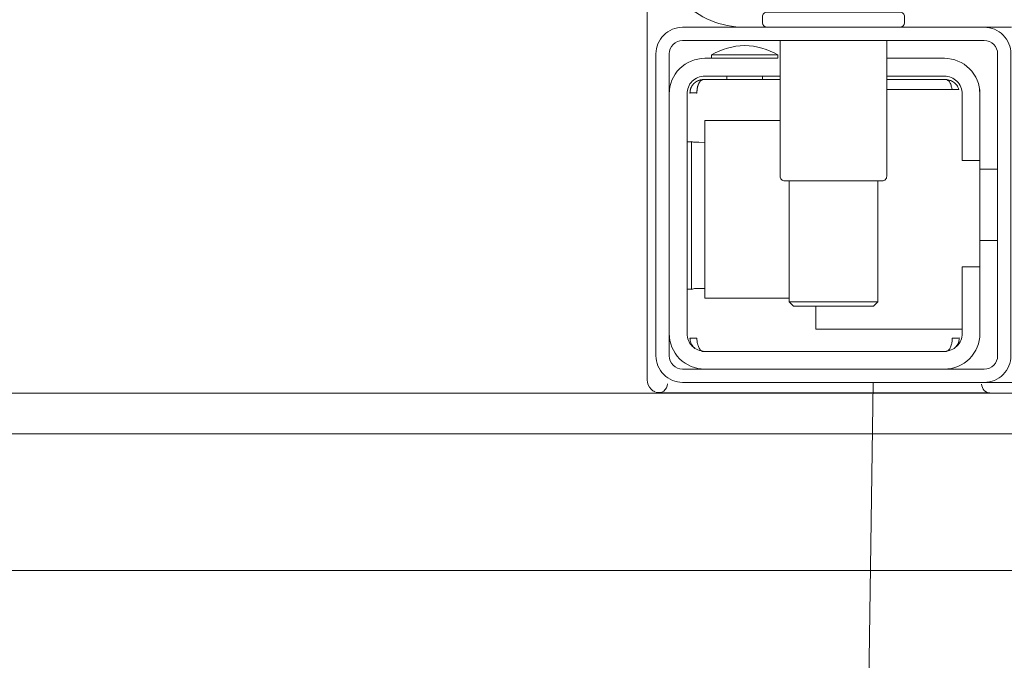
# Model space of a CAD drawing. Header units: millimetres. Extents: x 23192 to 177760, y -399809 to -79279.
# Tile 204 of 256: x 59252 to 59263, y -197840 to -197833. Entities that reach past the tile are written whole.
import ezdxf

# ---------------------------------------------------------------- set-up
doc = ezdxf.new("R2010")
doc.units = ezdxf.units.MM
doc.layers.get('0').update_dxf_attribs({"lineweight": 0})
for name, color, linetype, lineweight in [('!! 2 ZABUDOWA GK-MDF', 54, 'Continuous', 13), ('!! 2_wypos-sanitarne', 240, 'Continuous', 9), ('!! wymiary osi', 250, 'Continuous', 9)]:
    doc.layers.add(name, color=color, linetype=linetype, lineweight=lineweight)
doc.layers.add('!!_@ wypos sanit nd', color=7, linetype='Continuous', lineweight=0, plot=False)
doc.layers.add('Powierzchnia', color=140, linetype='Continuous', lineweight=5, plot=False)
doc.styles.add('TXT', font='simplex.shx')
doc.dimstyles.new('DIM50', dxfattribs={"dimscale": 5, "dimtxt": 2.5, "dimasz": 1.5, "dimexe": 0, "dimexo": 0, "dimgap": 0.5, "dimtad": 1, "dimdec": 4, "dimrnd": 0.5, "dimdsep": 46, "dimtxsty": 'TXT', "dimblk1": 'TICK1', "dimblk2": 'TICK1', "dimsah": 1, "dimcen": 0, "dimse1": 1, "dimse2": 1, "dimclrd": 1, "dimclre": 7, "dimclrt": 9, "dimadec": 0, "dimazin": 0, "dimtfac": 1, "dimtdec": 4, "dimtmove": 2, "dimatfit": 3, "dimldrblk": 'TICK1', "dimfxl": 1, "dimtolj": 1, "dimarcsym": 0})

# ---------------------------------------------------------------- blocks, each defined once
blk = doc.blocks.new('A$C324a30b8')
for points in [[(-0.17832, -0.47832), (-0.17797, -0.23916), (-0.17727, -0.11958), (-0.17552, 0)], [(-0.17552, 0), (0.17552, 0)]]:
    blk.add_lwpolyline(points)
blk = doc.blocks.new('A$C4ebe9e89')
for points in [[(-0.15993, 0.04968), (-0.17248, 0.04968, 0.405519), (-0.172, 0.05018), (-0.172, 0.05088, 0.414214), (-0.1725, 0.05138), (-0.1875, 0.05138, 0.414214), (-0.188, 0.05088), (-0.188, 0.05018, 0.405519), (-0.18751, 0.04968), (-0.19, 0.04968, -0.414214), (-0.2, 0.05968), (-0.2, 0.13968, -0.266001), (-0.19506, 0.1483)], [(-0.186, 0.04818), (-0.186, 0.03288, 0.414214), (-0.1855, 0.03238), (-0.1745, 0.03238, 0.414214), (-0.174, 0.03288), (-0.174, 0.04818)], [(-0.18625, 0.04656, 0.119096), (-0.19, 0.04764, 0.119096), (-0.19375, 0.04656)], [(-0.1985, 0.04218, -0.414214), (-0.1945, 0.04618), (-0.18625, 0.04618), (-0.18625, 0.04656), (-0.19375, 0.04656), (-0.19375, 0.04618)], [(-0.174, 0.04618), (-0.1675, 0.04618, -0.414214), (-0.1635, 0.04218), (-0.16353, 0.04268)], [(-0.186, 0.04418), (-0.1945, 0.04418, 0.414214), (-0.1965, 0.04218), (-0.1965, 0.01518, 0.414214), (-0.1945, 0.01318), (-0.1675, 0.01318, 0.414214), (-0.1655, 0.01518), (-0.1655, 0.02268), (-0.1635, 0.02268), (-0.1635, 0.04218)], [(-0.1635, 0.03468), (-0.1655, 0.03468), (-0.1655, 0.04218, 0.414214), (-0.1675, 0.04418), (-0.174, 0.04418)], [(-0.1945, 0.02025), (-0.19515, 0.02024), (-0.19542, 0.02024), (-0.1956, 0.02024), (-0.19567, 0.02024, 0.116465), (-0.19589, 0.02018), (-0.19601, 0.02013), (-0.19601, 0.03683), (-0.19589, 0.03678, 0.116465), (-0.19567, 0.03672), (-0.19542, 0.03672), (-0.19515, 0.03672), (-0.1945, 0.03671)], [(-0.1675, 0.01118, 0.414214), (-0.1635, 0.01518), (-0.1635, 0.02268)], [(-0.1985, 0.01518, 0.414214), (-0.1945, 0.01118)], [(-0.20099, 0.00998, 0.198909), (-0.20055, 0.00892, 0.091301), (-0.20011, 0.00862)], [(-0.16237, 0.00849), (-0.16249, 0.00849), (-0.16269, 0.00849), (-0.16294, 0.00849), (-0.16323, 0.00849), (-0.16357, 0.00849), (-0.16393, 0.00849), (-0.16428, 0.00849), (-0.19771, 0.00849), (-0.19841, 0.00849), (-0.19903, 0.00849), (-0.19948, 0.00849), (-0.19961, 0.00849), (-0.19973, 0.00851), (-0.19984, 0.00853), (-0.20003, 0.00859, 0.517033), (-0.1987, 0.00952)], [(-0.1633, 0.00948, 0.412536), (-0.1623, 0.00848), (-0.1125, 0.00848), (-0.11221, 0.00851), (-0.11193, 0.0086), (-0.11168, 0.00873), (-0.11145, 0.00892), (-0.11126, 0.00914), (-0.11112, 0.0094), (-0.11104, 0.00968)]]:
    blk.add_lwpolyline(points, format="xyb")
for points in [[(-0.20099, 0.05497), (-0.20099, 0.00998)], [(-0.19478, 0.04378), (-0.186, 0.04378)], [(-0.192, 0.04418), (-0.192, 0.04378)], [(-0.188, 0.04418), (-0.188, 0.04378)], [(-0.16664, 0.04268), (-0.16666, 0.04284), (-0.16669, 0.04295), (-0.16672, 0.04306), (-0.16675, 0.04316), (-0.16679, 0.04326), (-0.16683, 0.04337), (-0.16689, 0.04346), (-0.16694, 0.04355), (-0.16701, 0.04363), (-0.1671, 0.0437), (-0.16718, 0.04375), (-0.16728, 0.04378), (-0.16718, 0.04377), (-0.16708, 0.04376), (-0.16696, 0.04373), (-0.16686, 0.0437), (-0.16677, 0.04367), (-0.16666, 0.04362), (-0.16657, 0.04357), (-0.16646, 0.0435), (-0.16636, 0.04342), (-0.16627, 0.04334), (-0.16618, 0.04324), (-0.1661, 0.04314), (-0.16603, 0.04303), (-0.16597, 0.04292), (-0.16592, 0.0428), (-0.16588, 0.04268), (-0.174, 0.04268)], [(-0.174, 0.04378), (-0.16722, 0.04378)], [(-0.185, 0.01918), (-0.1945, 0.01918), (-0.1945, 0.03918), (-0.186, 0.03918)], [(-0.19591, 0.03679), (-0.19602, 0.03679), (-0.19616, 0.03679), (-0.19632, 0.03679), (-0.1965, 0.03679)], [(-0.1615, 0.03368), (-0.1635, 0.03368)], [(-0.185, 0.03238), (-0.185, 0.01876), (-0.1845, 0.01826), (-0.1755, 0.01826), (-0.175, 0.01876), (-0.175, 0.03238)], [(-0.1615, 0.02568), (-0.1635, 0.02568)], [(-0.1965, 0.02017), (-0.19632, 0.02017), (-0.19616, 0.02017), (-0.19602, 0.02017), (-0.19591, 0.02017)], [(-0.175, 0.01876), (-0.185, 0.01876)], [(-0.182, 0.01826), (-0.182, 0.01568), (-0.1655, 0.01568)], [(-0.16636, 0.01353), (-0.16625, 0.01364), (-0.16618, 0.01371), (-0.16612, 0.01379), (-0.16606, 0.01388), (-0.166, 0.01398), (-0.16596, 0.01407), (-0.16592, 0.01417), (-0.16589, 0.01428), (-0.16586, 0.01438), (-0.16584, 0.01449), (-0.16583, 0.01459), (-0.16583, 0.01469), (-0.16593, 0.01468), (-0.16606, 0.01468), (-0.1663, 0.01468), (-0.1664, 0.01468), (-0.16651, 0.01468), (-0.16661, 0.01468), (-0.16661, 0.01458), (-0.16662, 0.01448), (-0.16663, 0.01438), (-0.16664, 0.01428), (-0.16665, 0.01418), (-0.16667, 0.01407), (-0.1667, 0.01397), (-0.16673, 0.01387), (-0.16676, 0.01377), (-0.1668, 0.01366), (-0.16685, 0.01356), (-0.1669, 0.01347), (-0.16697, 0.01338), (-0.16704, 0.01331), (-0.16712, 0.01325), (-0.16725, 0.01318), (-0.19475, 0.01318), (-0.19493, 0.01328), (-0.19501, 0.01336), (-0.19507, 0.01344), (-0.19513, 0.01353), (-0.19518, 0.01363), (-0.19522, 0.01372), (-0.19526, 0.01383), (-0.19529, 0.01393), (-0.19532, 0.01405), (-0.19534, 0.01415), (-0.19536, 0.01425), (-0.19537, 0.01435), (-0.19538, 0.01446), (-0.19538, 0.01458), (-0.19539, 0.01468), (-0.19617, 0.01467), (-0.19616, 0.01456), (-0.19615, 0.01446), (-0.19613, 0.01435), (-0.1961, 0.01425), (-0.19607, 0.01415), (-0.19603, 0.01405), (-0.19598, 0.01395), (-0.19592, 0.01386), (-0.19586, 0.01377), (-0.19579, 0.01369), (-0.19571, 0.01361), (-0.19563, 0.01353)]]:
    blk.add_lwpolyline(points)
for points in [[(-0.2, 0.01268), (-0.2, 0.04668, -0.414214), (-0.197, 0.04968), (-0.163, 0.04968, -0.414214), (-0.16, 0.04668), (-0.16, 0.01268, -0.414214), (-0.163, 0.00968), (-0.197, 0.00968, -0.414214)], [(-0.1615, 0.04668), (-0.1615, 0.01268, -0.414214), (-0.163, 0.01118), (-0.197, 0.01118, -0.414214), (-0.1985, 0.01268), (-0.1985, 0.04668, -0.414214), (-0.197, 0.04818), (-0.163, 0.04818, -0.414214)]]:
    blk.add_lwpolyline(points, format="xyb", close=True)
blk.add_lwpolyline([(-0.19467, 0.04378), (-0.19466, 0.04378), (-0.19466, 0.04378), (-0.19466, 0.04378), (-0.19466, 0.04378), (-0.19466, 0.04378), (-0.19466, 0.04378), (-0.19466, 0.04378), (-0.19466, 0.04378), (-0.19466, 0.04378), (-0.19466, 0.04378), (-0.19466, 0.04378), (-0.19466, 0.04378), (-0.19466, 0.04378), (-0.19466, 0.04378), (-0.19466, 0.04378), (-0.19466, 0.04378), (-0.19467, 0.04378), (-0.19467, 0.04378), (-0.19467, 0.04378), (-0.19467, 0.04378), (-0.19468, 0.04378), (-0.19468, 0.04378), (-0.19469, 0.04378), (-0.1947, 0.04378), (-0.1947, 0.04378), (-0.19471, 0.04378), (-0.19471, 0.04378), (-0.19471, 0.04378), (-0.19471, 0.04378), (-0.19472, 0.04378), (-0.19472, 0.04378), (-0.19472, 0.04377), (-0.19472, 0.04377), (-0.19473, 0.04377), (-0.19473, 0.04377), (-0.19473, 0.04377), (-0.19473, 0.04377), (-0.19473, 0.04377), (-0.19473, 0.04377), (-0.19474, 0.04377), (-0.19474, 0.04377), (-0.19474, 0.04377), (-0.19474, 0.04377), (-0.19474, 0.04377), (-0.19475, 0.04377), (-0.19475, 0.04377), (-0.19475, 0.04377), (-0.19475, 0.04377), (-0.19476, 0.04377), (-0.19476, 0.04377), (-0.19476, 0.04377), (-0.19477, 0.04376), (-0.19477, 0.04376), (-0.19477, 0.04376), (-0.19478, 0.04376), (-0.19479, 0.04376), (-0.19479, 0.04376), (-0.1948, 0.04375), (-0.19481, 0.04375), (-0.19481, 0.04375), (-0.19482, 0.04374), (-0.19483, 0.04374), (-0.19483, 0.04374), (-0.19484, 0.04373), (-0.19485, 0.04373), (-0.19485, 0.04373), (-0.19486, 0.04372), (-0.19487, 0.04372), (-0.19488, 0.04371), (-0.19488, 0.04371), (-0.19489, 0.0437), (-0.1949, 0.0437), (-0.1949, 0.04369), (-0.19491, 0.04369), (-0.19492, 0.04368), (-0.19493, 0.04368), (-0.19493, 0.04367), (-0.19494, 0.04367), (-0.19495, 0.04366), (-0.19495, 0.04366), (-0.19496, 0.04365), (-0.19497, 0.04364), (-0.19497, 0.04364), (-0.19498, 0.04363), (-0.19499, 0.04362), (-0.19499, 0.04362), (-0.195, 0.04361), (-0.19501, 0.0436), (-0.19501, 0.04359), (-0.19502, 0.04359), (-0.19503, 0.04358), (-0.19503, 0.04357), (-0.19504, 0.04356), (-0.19504, 0.04356), (-0.19505, 0.04355), (-0.19506, 0.04354), (-0.19506, 0.04353), (-0.19507, 0.04352), (-0.19508, 0.04351), (-0.19508, 0.0435), (-0.19509, 0.04349), (-0.19509, 0.04349), (-0.1951, 0.04348), (-0.19511, 0.04347), (-0.19511, 0.04346), (-0.19512, 0.04345), (-0.19512, 0.04344), (-0.19513, 0.04343), (-0.19513, 0.04342), (-0.19514, 0.04341), (-0.19515, 0.0434), (-0.19515, 0.04339), (-0.19516, 0.04338), (-0.19516, 0.04337), (-0.19517, 0.04336), (-0.19517, 0.04334), (-0.19518, 0.04333), (-0.19518, 0.04332), (-0.19519, 0.04331), (-0.19519, 0.0433), (-0.1952, 0.04329), (-0.1952, 0.04328), (-0.19521, 0.04327), (-0.19521, 0.04325), (-0.19522, 0.04324), (-0.19522, 0.04323), (-0.19523, 0.04322), (-0.19523, 0.04321), (-0.19524, 0.04319), (-0.19524, 0.04318), (-0.19525, 0.04317), (-0.19525, 0.04316), (-0.19526, 0.04313), (-0.19527, 0.04311), (-0.19527, 0.04308), (-0.19528, 0.04306), (-0.19529, 0.04303), (-0.1953, 0.043), (-0.1953, 0.04298), (-0.19531, 0.04295), (-0.19532, 0.04292), (-0.19532, 0.0429), (-0.19533, 0.04287), (-0.19533, 0.04285), (-0.19534, 0.04282), (-0.19534, 0.04279), (-0.19535, 0.04277), (-0.19535, 0.04274), (-0.19536, 0.04271), (-0.19536, 0.04269), (-0.19536, 0.04266), (-0.19537, 0.04263), (-0.19537, 0.04261), (-0.19537, 0.04258), (-0.19537, 0.04257), (-0.19537, 0.04256), (-0.19537, 0.04255), (-0.19537, 0.04255), (-0.19537, 0.04254), (-0.19538, 0.04253), (-0.19538, 0.04253), (-0.19538, 0.04252), (-0.19538, 0.04252), (-0.19538, 0.04251), (-0.19538, 0.04251), (-0.19538, 0.0425), (-0.19538, 0.04249), (-0.19538, 0.04249), (-0.19538, 0.04248), (-0.19538, 0.04248), (-0.19538, 0.04248), (-0.19538, 0.04247), (-0.19538, 0.04247), (-0.19538, 0.04246), (-0.19538, 0.04246), (-0.19538, 0.04246), (-0.19538, 0.04245), (-0.19538, 0.04245), (-0.19538, 0.04245), (-0.19538, 0.04244), (-0.19538, 0.04244), (-0.19538, 0.04244), (-0.19538, 0.04244), (-0.19538, 0.04243), (-0.19538, 0.04243), (-0.19538, 0.04243), (-0.19538, 0.04242), (-0.19538, 0.04242), (-0.19538, 0.04241), (-0.19538, 0.04241), (-0.19538, 0.0424), (-0.19538, 0.0424), (-0.19538, 0.04239), (-0.19538, 0.04239), (-0.19538, 0.04239), (-0.19538, 0.04238), (-0.19538, 0.04238), (-0.19538, 0.04237), (-0.19538, 0.04237), (-0.19538, 0.04236), (-0.19538, 0.04236), (-0.19538, 0.04235), (-0.19538, 0.04235), (-0.19538, 0.04234), (-0.19538, 0.04234), (-0.19538, 0.04234), (-0.19538, 0.04233), (-0.19538, 0.04232), (-0.19538, 0.04232), (-0.19538, 0.04231), (-0.19538, 0.04231), (-0.19538, 0.04231), (-0.19538, 0.0423), (-0.19538, 0.0423), (-0.19538, 0.04229), (-0.19538, 0.04229), (-0.19538, 0.04229), (-0.19538, 0.04229), (-0.19538, 0.04228), (-0.19538, 0.04228), (-0.19538, 0.04228), (-0.19538, 0.04228), (-0.19539, 0.04228), (-0.19539, 0.04228), (-0.19539, 0.04228), (-0.19539, 0.04227), (-0.19539, 0.04227), (-0.1954, 0.04227), (-0.1954, 0.04227), (-0.1954, 0.04227), (-0.1954, 0.04227), (-0.19541, 0.04227), (-0.19541, 0.04227), (-0.19542, 0.04227), (-0.19542, 0.04227), (-0.19543, 0.04228), (-0.19544, 0.04228), (-0.19545, 0.04228), (-0.19545, 0.04228), (-0.19546, 0.04228), (-0.19546, 0.04228), (-0.19546, 0.04228), (-0.19547, 0.04228), (-0.19548, 0.04228), (-0.19549, 0.04228), (-0.19549, 0.04228), (-0.1955, 0.04228), (-0.19551, 0.04228), (-0.19552, 0.04228), (-0.19553, 0.04228), (-0.19554, 0.04228), (-0.19555, 0.04228), (-0.19556, 0.04228), (-0.19557, 0.04228), (-0.19558, 0.04228), (-0.19559, 0.04228), (-0.19561, 0.04228), (-0.19563, 0.04228), (-0.19565, 0.04228), (-0.19568, 0.04228), (-0.1957, 0.04228), (-0.19574, 0.04228), (-0.19576, 0.04228), (-0.19578, 0.04228), (-0.19595, 0.04228), (-0.19596, 0.04228), (-0.19598, 0.04228), (-0.19599, 0.04228), (-0.196, 0.04228), (-0.19602, 0.04228), (-0.19603, 0.04228), (-0.19604, 0.04228), (-0.19605, 0.04228), (-0.19606, 0.04228), (-0.19607, 0.04228), (-0.19608, 0.04228), (-0.19609, 0.04228), (-0.1961, 0.04228), (-0.19611, 0.04228), (-0.19612, 0.04228), (-0.19613, 0.04229), (-0.19613, 0.04229), (-0.19614, 0.04229), (-0.19614, 0.04229), (-0.19615, 0.04229), (-0.19615, 0.04229), (-0.19615, 0.04229), (-0.19615, 0.04229), (-0.19616, 0.04229), (-0.19616, 0.04229), (-0.19616, 0.04228), (-0.19616, 0.04228), (-0.19616, 0.04228), (-0.19616, 0.04228), (-0.19616, 0.04228), (-0.19616, 0.04228), (-0.19616, 0.04227), (-0.19616, 0.04227), (-0.19616, 0.04227), (-0.19617, 0.04227), (-0.19617, 0.04227), (-0.19617, 0.04227), (-0.19617, 0.04227), (-0.19617, 0.04227), (-0.19617, 0.04227), (-0.19617, 0.04227), (-0.19617, 0.04228), (-0.19617, 0.04228), (-0.19617, 0.04228), (-0.19617, 0.04229), (-0.19617, 0.04229), (-0.19617, 0.04229), (-0.19617, 0.0423), (-0.19617, 0.04231), (-0.19617, 0.04232), (-0.19617, 0.04233), (-0.19617, 0.04234), (-0.19616, 0.04234), (-0.19616, 0.04234), (-0.19616, 0.04235), (-0.19616, 0.04235), (-0.19616, 0.04236), (-0.19616, 0.04236), (-0.19616, 0.04237), (-0.19616, 0.04238), (-0.19616, 0.04239), (-0.19616, 0.04239), (-0.19616, 0.0424), (-0.19616, 0.0424), (-0.19616, 0.04241), (-0.19616, 0.04241), (-0.19616, 0.04241), (-0.19616, 0.04242), (-0.19616, 0.04242), (-0.19616, 0.04243), (-0.19616, 0.04243), (-0.19616, 0.04244), (-0.19616, 0.04244), (-0.19616, 0.04245), (-0.19616, 0.04245), (-0.19616, 0.04246), (-0.19616, 0.04246), (-0.19615, 0.04246), (-0.19615, 0.04246), (-0.19615, 0.04247), (-0.19615, 0.04247), (-0.19615, 0.04248), (-0.19615, 0.04248), (-0.19615, 0.04248), (-0.19615, 0.04249), (-0.19615, 0.04249), (-0.19615, 0.0425), (-0.19615, 0.04251), (-0.19615, 0.04251), (-0.19615, 0.04252), (-0.19615, 0.04252), (-0.19614, 0.04253), (-0.19614, 0.04254), (-0.19614, 0.04254), (-0.19614, 0.04255), (-0.19614, 0.04256), (-0.19614, 0.04256), (-0.19614, 0.04257), (-0.19614, 0.04258), (-0.19613, 0.04259), (-0.19613, 0.0426), (-0.19613, 0.0426), (-0.19613, 0.04261), (-0.19612, 0.04263), (-0.19612, 0.04264), (-0.19612, 0.04266), (-0.19611, 0.04268), (-0.19611, 0.04269), (-0.1961, 0.04271), (-0.1961, 0.04273), (-0.19609, 0.04274), (-0.19609, 0.04276), (-0.19608, 0.04277), (-0.19608, 0.04279), (-0.19607, 0.04281), (-0.19606, 0.04282), (-0.19606, 0.04284), (-0.19605, 0.04285), (-0.19605, 0.04287), (-0.19604, 0.04288), (-0.19603, 0.0429), (-0.19602, 0.04291), (-0.19602, 0.04293), (-0.19601, 0.04295), (-0.196, 0.04296), (-0.19599, 0.04298), (-0.19599, 0.04299), (-0.19598, 0.043), (-0.19597, 0.04302), (-0.19596, 0.04303), (-0.19595, 0.04305), (-0.19595, 0.04306), (-0.19594, 0.04308), (-0.19593, 0.04309), (-0.19592, 0.04311), (-0.19591, 0.04312), (-0.1959, 0.04313), (-0.19589, 0.04315), (-0.19588, 0.04316), (-0.19587, 0.04317), (-0.19586, 0.04319), (-0.19585, 0.0432), (-0.19584, 0.04321), (-0.19583, 0.04323), (-0.19582, 0.04324), (-0.19581, 0.04325), (-0.1958, 0.04327), (-0.19578, 0.04328), (-0.19577, 0.04329), (-0.19576, 0.0433), (-0.19575, 0.04332), (-0.19574, 0.04333), (-0.19573, 0.04334), (-0.19571, 0.04335), (-0.1957, 0.04336), (-0.19569, 0.04338), (-0.19568, 0.04339), (-0.19567, 0.0434), (-0.19565, 0.04341), (-0.19564, 0.04342), (-0.19563, 0.04343), (-0.19561, 0.04344), (-0.1956, 0.04345), (-0.19559, 0.04346), (-0.19557, 0.04347), (-0.19556, 0.04348), (-0.19555, 0.04349), (-0.19553, 0.0435), (-0.19552, 0.04351), (-0.19551, 0.04352), (-0.19549, 0.04353), (-0.19548, 0.04354), (-0.19546, 0.04355), (-0.19545, 0.04356), (-0.19543, 0.04357), (-0.19542, 0.04358), (-0.19541, 0.04358), (-0.19539, 0.04359), (-0.19538, 0.0436), (-0.19536, 0.04361), (-0.19535, 0.04362), (-0.19533, 0.04362), (-0.19532, 0.04363), (-0.1953, 0.04364), (-0.19529, 0.04365), (-0.19527, 0.04365), (-0.19525, 0.04366), (-0.19524, 0.04367), (-0.19522, 0.04367), (-0.19521, 0.04368), (-0.19519, 0.04368), (-0.19518, 0.04369), (-0.19516, 0.0437), (-0.19514, 0.0437), (-0.19513, 0.04371), (-0.19511, 0.04371), (-0.1951, 0.04372), (-0.19508, 0.04372), (-0.19506, 0.04373), (-0.19505, 0.04373), (-0.19503, 0.04373), (-0.19501, 0.04374), (-0.195, 0.04374), (-0.19498, 0.04375), (-0.19496, 0.04375), (-0.19495, 0.04375), (-0.19493, 0.04376), (-0.19491, 0.04376), (-0.19491, 0.04376), (-0.1949, 0.04376), (-0.19489, 0.04376), (-0.19488, 0.04376), (-0.19487, 0.04377), (-0.19486, 0.04377), (-0.19485, 0.04377), (-0.19483, 0.04377), (-0.19482, 0.04377), (-0.19481, 0.04377), (-0.1948, 0.04377), (-0.19479, 0.04377), (-0.19479, 0.04377), (-0.19478, 0.04377), (-0.19478, 0.04378), (-0.19477, 0.04378), (-0.19476, 0.04378), (-0.19475, 0.04378), (-0.19475, 0.04378), (-0.19474, 0.04378), (-0.19474, 0.04378), (-0.19473, 0.04378), (-0.19473, 0.04378), (-0.19471, 0.04378), (-0.1947, 0.04378), (-0.1947, 0.04378), (-0.19469, 0.04378), (-0.19469, 0.04378), (-0.19469, 0.04378), (-0.19469, 0.04378), (-0.19469, 0.04378), (-0.19468, 0.04378), (-0.19468, 0.04378), (-0.19468, 0.04378), (-0.19467, 0.04378), (-0.19467, 0.04378), (-0.19467, 0.04378), (-0.19467, 0.04378)], close=True)
blk = doc.blocks.new('TICK1')
at = {"color": 0}
for p, q in [((0, -1.4), (0, 1.4)), ((0, 0), (-1, 0))]:
    blk.add_line(p, q, dxfattribs=at)
at = {"color": 2}
blk.add_line((-1, -1), (1, 1), dxfattribs=at)
blk = doc.blocks.new('*D3010')
at = {"layer": '!! wymiary osi', "color": 1, "lineweight": -2, "transparency": 16777216}
blk.add_line((59068.659, -197818.628), (59068.659, -198048.628), dxfattribs=at)
at = {"layer": 'DEFPOINTS', "color": 0, "transparency": 16777216}
for p in [(59339.567, -197811.128), (59068.659, -198056.128), (59111.567, -198056.128)]:
    blk.add_point(p, dxfattribs=at)
at = {"layer": '!! wymiary osi', "color": 1, "lineweight": -2, "transparency": 16777216, "xscale": 7.5, "yscale": 7.5, "zscale": 7.5}
for p, rotation in [((59068.659, -197811.128), 90), ((59068.659, -198056.128), 270)]:
    blk.add_blockref('TICK1', p, dxfattribs=dict(at, rotation=rotation))
at = {"layer": '!! wymiary osi', "color": 9, "transparency": 16777216, "insert": (59059.909, -197899.653), "char_height": 12.5, "attachment_point": 5, "rotation": 90, "style": 'TXT'}
blk.add_mtext('\\A1;245', dxfattribs=at)

msp = doc.modelspace()

# ---------------------------------------------------------------- linework, layer by layer
at = {"layer": '!! 2 ZABUDOWA GK-MDF'}
for points in [[(59339.56735, -197839.12815), (59230.56735, -197839.12815), (59230.56735, -197819.12815)], [(59339.56735, -197837.12815), (59232.56735, -197837.12815), (59232.56735, -197819.12815)]]:
    msp.add_lwpolyline(points, dxfattribs=at)
at = {"layer": 'Powierzchnia'}
msp.add_lwpolyline([(59119.56735, -198056.12747), (59339.56735, -198056.12747), (59339.56735, -197837.58832), (59230.56735, -197837.58832), (59230.56735, -197819.12815), (59119.56735, -197819.12815)], close=True, dxfattribs=at)

# ---------------------------------------------------------------- block references
at = {"layer": '!! 2_wypos-sanitarne', "xscale": 100, "yscale": 100, "zscale": 100}
msp.add_blockref('A$C324a30b8', (59279.56781, -197837.0086), dxfattribs=at)
at = {"layer": '!!_@ wypos sanit nd', "xscale": 100, "yscale": 100, "zscale": 100}
msp.add_blockref('A$C4ebe9e89', (59279.56781, -197837.9766), dxfattribs=at)

# ---------------------------------------------------------------- dimensions: what is measured, and where the dimension line sits
at = {"layer": '!! wymiary osi'}
dim = msp.add_linear_dim(base=(59068.65939, -198056.12813), p1=(59339.56735, -197811.12815), p2=(59111.56735, -198056.12813), angle=90, dimstyle='DIM50', dxfattribs=at)
dim.commit()
dim.dimension.update_dxf_attribs({"geometry": '*D3010', "text_midpoint": (59059.90939, -197899.65318), "dimtype": 160})

doc.saveas('drawing.dxf')
